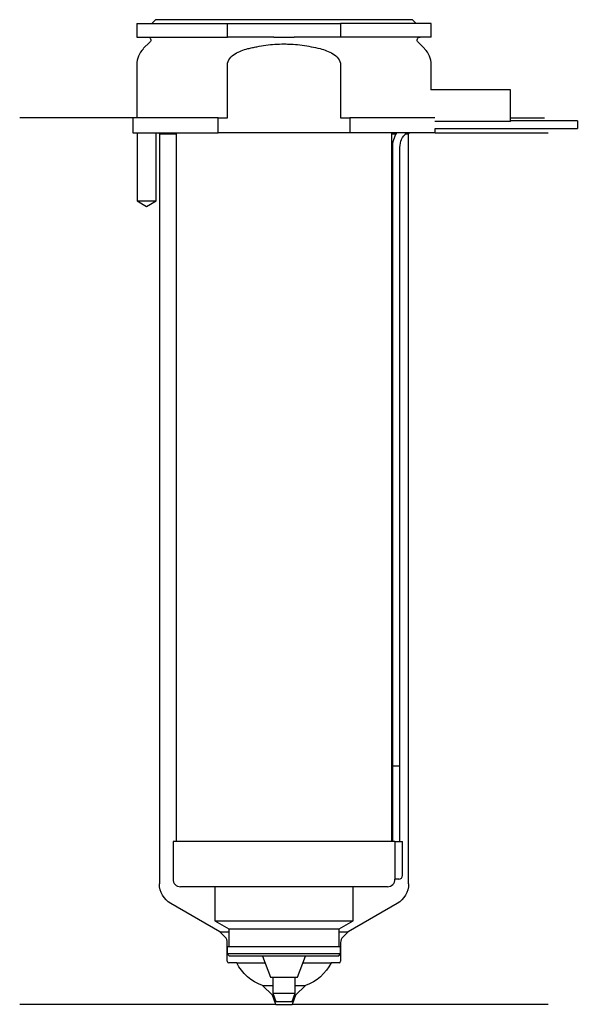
# Model space of a CAD drawing. Header units: inches. Extents: x 23 to 96, y 154 to 284.
import ezdxf

# ---------------------------------------------------------------- set-up
doc = ezdxf.new("R2010")
doc.units = ezdxf.units.IN
for name, color, linetype in [('201', 7, 'Continuous'), ('30', 7, 'Continuous'), ('32', 7, 'Continuous')]:
    doc.layers.add(name, color=color, linetype=linetype)

msp = doc.modelspace()

# ---------------------------------------------------------------- linework, layer by layer
at = {"layer": '201', "color": 113}
for p, q in [((37.53, 271.31), (22.53, 271.31)), ((37.53, 271.31), (37.53, 269.31)), ((87.53, 271.31), (92.01, 271.31)), ((38.08, 269.31), (38.08, 260.31)), ((40.58, 260.31), (40.58, 269.31)), ((40.93, 269.31), (41.03, 269.21)), ((41.03, 269.21), (43.23, 269.21)), ((41.03, 269.21), (41.03, 169.88)), ((71.83, 269.21), (72.37, 269.21)), ((73.64, 269.21), (74.03, 269.21)), ((74.03, 269.21), (74.13, 269.31)), ((74.03, 169.88), (74.03, 269.21)), ((77.53, 269.31), (92.53, 269.31)), ((38.08, 260.31), (39.33, 259.59)), ((39.33, 259.59), (40.58, 260.31)), ((49.02, 163.53), (42.53, 167.28)), ((72.53, 167.28), (66.03, 163.53)), ((49.73, 162.83), (49.02, 163.53)), ((49.02, 163.53), (50.22, 163.53)), ((64.83, 163.53), (66.03, 163.53)), ((66.03, 163.53), (65.32, 162.83)), ((50.02, 159.63), (50.02, 162.12)), ((65.03, 162.12), (65.03, 159.63)), ((51.28, 159.43), (50.22, 159.43)), ((51.28, 159.43), (55, 159.43)), ((60.05, 159.43), (63.78, 159.43)), ((64.83, 159.43), (63.78, 159.43)), ((55.99, 155.13), (54.69, 156.43)), ((54.69, 156.43), (56.03, 156.43)), ((59.03, 156.43), (60.36, 156.43)), ((60.36, 156.43), (59.06, 155.13)), ((56.43, 153.93), (22.53, 153.93)), ((55.99, 155.13), (56.13, 155.13)), ((56.43, 153.93), (55.99, 155.13)), ((56.43, 153.93), (58.63, 153.93)), ((59.06, 155.13), (58.63, 153.93)), ((92.53, 153.93), (58.63, 153.93)), ((58.92, 155.13), (59.06, 155.13))]:
    msp.add_line(p, q, dxfattribs=at)
at = {"layer": '201', "color": 113, "extrusion": (0, 0, -1)}
for centre, radius, start, end in [((-44.03, 169.88), 3, 300, 360), ((-71.03, 169.88), 3, 180, 240), ((-56.65, 162.1), 6, 289.0609, 333.5656), ((-58.4, 162.1), 6, 206.4344, 250.9391)]:
    msp.add_arc(centre, radius, start, end, dxfattribs=at)
at = {"layer": '201', "color": 113}
for centre, radius, start, end in [((49.02, 162.12), 1, 0, 45), ((66.03, 162.12), 1, 135, 180), ((50.22, 159.63), 0.2, 180, 270), ((64.83, 159.63), 0.2, -90, 0)]:
    msp.add_arc(centre, radius, start, end, dxfattribs=at)
at = {"layer": '30', "color": 113}
for p, q in [((40.53, 284.31), (40.03, 283.81)), ((74.53, 284.31), (40.53, 284.31)), ((75.03, 283.81), (74.53, 284.31)), ((38.03, 283.81), (50.03, 283.81)), ((38.03, 283.81), (38.03, 282.01)), ((50.03, 282.01), (50.03, 283.81)), ((50.03, 283.81), (65.03, 283.81)), ((65.03, 283.81), (65.03, 282.01)), ((77.03, 283.81), (65.03, 283.81)), ((77.03, 282.01), (77.03, 283.81)), ((38.03, 282.01), (50.03, 282.01)), ((56.18, 282.01), (50.03, 282.01)), ((65.03, 282.01), (58.87, 282.01)), ((77.03, 282.01), (65.03, 282.01)), ((39.76, 281.33), (38.9, 280.48)), ((76.15, 280.48), (75.29, 281.33)), ((38.03, 278.35), (38.03, 271.31)), ((50.03, 271.31), (50.03, 278.35)), ((65.03, 278.35), (65.03, 271.31)), ((77.03, 275.01), (77.03, 278.35)), ((48.81, 271.31), (37.53, 271.31)), ((37.53, 271.31), (37.53, 269.31)), ((48.81, 269.31), (48.81, 271.31)), ((48.81, 271.31), (50.03, 271.31)), ((65.03, 271.31), (66.24, 271.31)), ((77.49, 271.31), (66.24, 271.31)), ((66.24, 271.31), (66.24, 269.31)), ((77.53, 269.91), (96.38, 269.91)), ((77.53, 269.31), (77.53, 269.91)), ((96.38, 270.91), (87.53, 270.91)), ((96.38, 270.91), (96.38, 269.91)), ((37.53, 269.31), (48.81, 269.31)), ((38.08, 269.31), (38.08, 260.31)), ((40.58, 260.31), (40.58, 269.31)), ((43.23, 269.31), (43.23, 175.51)), ((66.24, 269.31), (48.81, 269.31)), ((77.53, 269.31), (66.24, 269.31)), ((71.83, 175.51), (71.83, 269.31)), ((71.88, 267.41), (71.88, 185.51)), ((72.88, 185.51), (72.88, 267.41)), ((38.08, 260.31), (40.58, 260.31)), ((71.88, 185.51), (72.88, 185.51)), ((71.88, 185.51), (72.88, 185.51)), ((71.88, 185.51), (71.88, 175.51)), ((72.88, 175.51), (72.88, 185.51)), ((42.83, 175.51), (42.83, 170.51)), ((72.2, 175.51), (42.83, 175.51)), ((72.2, 175.51), (72.2, 171.01)), ((72.2, 175.51), (73.23, 175.51)), ((73.23, 171.01), (73.23, 175.51)), ((71.23, 169.51), (43.83, 169.51)), ((48.38, 169.51), (48.38, 164.98)), ((66.68, 164.98), (66.68, 169.51)), ((72.73, 170.51), (72.22, 170.51)), ((48.38, 164.98), (66.68, 164.98)), ((48.38, 164.98), (50.22, 163.91)), ((64.83, 163.91), (66.68, 164.98)), ((50.22, 163.91), (64.83, 163.91)), ((50.22, 163.91), (50.22, 161.61)), ((64.83, 161.61), (64.83, 163.91)), ((50.02, 161.61), (65.03, 161.61)), ((50.02, 161.61), (50.02, 160.61)), ((65.03, 160.61), (50.02, 160.61)), ((50.02, 160.61), (50.32, 160.31)), ((64.73, 160.31), (65.03, 160.61)), ((65.03, 160.61), (65.03, 161.61)), ((64.73, 160.31), (50.32, 160.31)), ((54.67, 160.31), (55.73, 157.51)), ((59.33, 157.51), (60.38, 160.31)), ((55.73, 157.51), (59.33, 157.51)), ((56.03, 157.51), (56.03, 155.41)), ((59.03, 155.41), (59.03, 157.51)), ((56.03, 155.41), (59.03, 155.41)), ((56.03, 155.41), (56.43, 154.31)), ((58.63, 154.31), (59.03, 155.41)), ((56.43, 154.31), (58.63, 154.31))]:
    msp.add_line(p, q, dxfattribs=at)
at = {"layer": '30', "color": 113, "extrusion": (0, 0, -1)}
for centre, radius, start, end in [((-39.48, 281.61), 0.4, 90, 225), ((-75.58, 281.61), 0.4, -45, 90), ((-75.38, 267.41), 2.5, 0, 49.4634)]:
    msp.add_arc(centre, radius, start, end, dxfattribs=at)
at = {"layer": '30', "color": 113}
for centre, radius, start, end in [((41.03, 278.35), 3, 135, 180), ((74.03, 278.35), 3, 0, 45), ((75.38, 267.41), 3.5, 147.1205, 180), ((72.73, 171.01), 0.5, -90, 0), ((43.83, 170.51), 1, 180, 270), ((71.23, 170.51), 1, -90, 0)]:
    msp.add_arc(centre, radius, start, end, dxfattribs=at)
for points, knots in [([(56.18, 282.01), (56.63, 282.01), (57.08, 282.01), (57.63, 282.01), (57.75, 282.01), (57.97, 282.01), (58.08, 282.01), (58.42, 282.01), (58.64, 282.01), (58.87, 282.01)], [0, 0, 0, 0, 0.5, 0.5, 0.625, 0.625, 0.75, 0.75, 1, 1, 1, 1]), ([(50.03, 278.35), (50.03, 278.97), (50.53, 279.48), (51.58, 280.12), (52.16, 280.32), (52.76, 280.48)], [0, 0, 0, 0, 0.5, 0.5, 1, 1, 1, 1]), ([(52.76, 280.48), (52.95, 280.53), (53.15, 280.57), (53.54, 280.66), (53.74, 280.7), (54.33, 280.82), (54.73, 280.89), (55.92, 281.04), (56.72, 281.1), (57.73, 281.1), (57.93, 281.09), (58.33, 281.08), (58.54, 281.07), (59.14, 281.03), (59.54, 280.99), (60.74, 280.83), (61.52, 280.67), (62.3, 280.48)], [0, 0, 0, 0, 0.0625, 0.0625, 0.125, 0.125, 0.25, 0.25, 0.5, 0.5, 0.5625, 0.5625, 0.625, 0.625, 0.75, 0.75, 1, 1, 1, 1]), ([(62.3, 280.48), (62.89, 280.32), (63.48, 280.12), (64.53, 279.48), (65.03, 278.97), (65.03, 278.35)], [0, 0, 0, 0, 0.5, 0.5, 1, 1, 1, 1]), ([(72.2, 171.01), (72.2, 170.96), (72.2, 170.9), (72.2, 170.8), (72.21, 170.75), (72.21, 170.66), (72.21, 170.62), (72.22, 170.56), (72.22, 170.54), (72.22, 170.53), (72.22, 170.52), (72.22, 170.51)], [0, 0, 0, 0, 0.20806, 0.20806, 0.416347, 0.416347, 0.62495, 0.62495, 0.835236, 0.835236, 1, 1, 1, 1])]:
    msp.add_open_spline(points, degree=3, knots=knots, dxfattribs=at)
at = {"layer": '32', "color": 113}
for p, q in [((87.53, 275.01), (76.99, 275.01)), ((87.53, 270.81), (87.53, 275.01)), ((87.53, 270.81), (77.49, 270.81))]:
    msp.add_line(p, q, dxfattribs=at)

doc.saveas('drawing.dxf')
